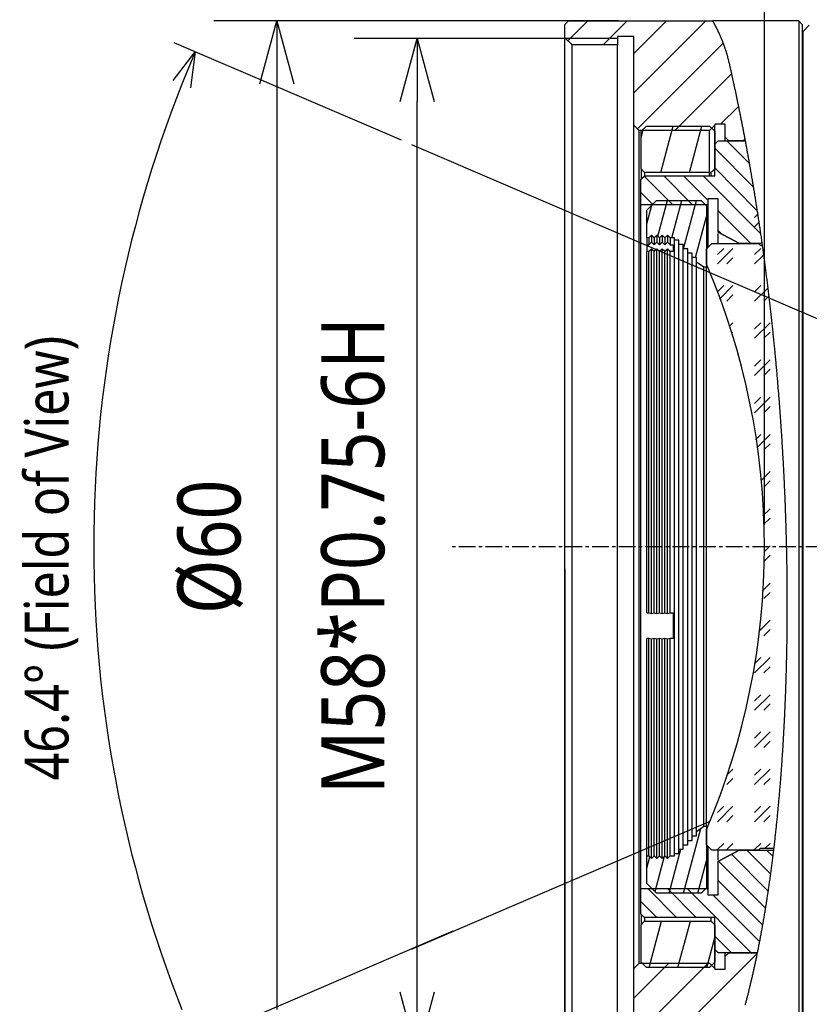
# Model space of a CAD drawing. Extents: x 465 to 776, y -135 to 0.
# Tile 2 of 47: x 465 to 510, y -104 to -47. Entities that reach past the tile are written whole.
import ezdxf

# ---------------------------------------------------------------- set-up
doc = ezdxf.new("R2010")
doc.units = 0
doc.header["$LTSCALE"] = 0.03
doc.header["$MEASUREMENT"] = 0
doc.linetypes.add('CENTER', pattern=[50.8, 31.75, -6.35, 6.35, -6.35])
doc.layers.get('0').update_dxf_attribs({"linetype": 'CONTINUOUS'})
for name, color, linetype in [('1', 7, 'CONTINUOUS'), ('2', 7, 'CONTINUOUS'), ('3', 7, 'CONTINUOUS')]:
    doc.layers.add(name, color=color, linetype=linetype)
doc.styles.get("Standard").update_dxf_attribs({"font": 'Roboto-Regular.ttf', "width": 0.85})

# ---------------------------------------------------------------- blocks, each defined once
blk = doc.blocks.new('_OPEN30')
at = {"color": 0, "linetype": 'ByBlock'}
for p, q in [((-1, 0.268), (0, 0)), ((0, 0), (-1, -0.268)), ((0, 0), (-1, 0))]:
    blk.add_line(p, q, dxfattribs=at)
blk = doc.blocks.new('*X34')
at = {"color": 7, "linetype": 'Continuous'}
for p, q in [((549.422, 414.188), (549.592, 414.358)), ((549.422, 413.657), (549.662, 413.897)), ((547.301, 411.536), (548.185, 412.42)), ((547.301, 412.066), (547.654, 412.42)), ((549.422, 412.066), (549.776, 412.42)), ((547.831, 411.536), (548.185, 411.89)), ((549.422, 411.536), (549.926, 412.041)), ((549.952, 411.536), (549.989, 411.573)), ((547.301, 409.945), (547.654, 410.299)), ((547.414, 409.528), (548.185, 410.299)), ((549.422, 409.945), (549.776, 410.299)), ((549.422, 409.415), (550.168, 410.161)), ((547.831, 409.415), (548.185, 409.768)), ((549.952, 409.415), (550.225, 409.688)), ((547.986, 407.979), (548.185, 408.177)), ((549.422, 407.294), (550.306, 408.177)), ((549.422, 407.824), (549.776, 408.177)), ((548.125, 407.587), (548.185, 407.647)), ((549.952, 407.294), (550.306, 407.647)), ((549.422, 405.172), (550.306, 406.056)), ((549.422, 405.703), (549.776, 406.056)), ((549.952, 405.172), (550.306, 405.526)), ((549.422, 403.051), (550.306, 403.935)), ((549.422, 403.581), (549.776, 403.935)), ((549.952, 403.051), (550.306, 403.404)), ((549.471, 401.509), (549.776, 401.813)), ((549.542, 401.049), (550.306, 401.813)), ((549.952, 400.93), (550.306, 401.283)), ((549.753, 399.669), (549.776, 399.692)), ((549.791, 399.177), (550.306, 399.692)), ((549.952, 398.808), (550.306, 399.162)), ((549.893, 397.158), (550.306, 397.571)), ((549.952, 396.687), (550.306, 397.04)), ((550.256, 395.4), (550.306, 395.449)), ((549.952, 394.566), (550.306, 394.919)), ((549.968, 395.111), (550.256, 395.4)), ((549.855, 392.877), (550.306, 393.328)), ((549.952, 392.444), (550.306, 392.798)), ((549.667, 390.568), (550.306, 391.207)), ((549.762, 391.194), (549.776, 391.207)), ((549.952, 390.323), (550.306, 390.676)), ((549.422, 388.202), (550.306, 389.086)), ((549.422, 388.732), (549.776, 389.086)), ((549.952, 388.202), (550.306, 388.555)), ((549.422, 386.08), (550.306, 386.964)), ((549.422, 386.611), (549.776, 386.964)), ((549.952, 386.08), (550.306, 386.434)), ((549.422, 383.959), (550.306, 384.843)), ((549.422, 384.489), (549.776, 384.843)), ((549.952, 383.959), (550.306, 384.313)), ((547.812, 382.349), (548.185, 382.722)), ((549.422, 381.838), (550.306, 382.722)), ((549.422, 382.368), (549.776, 382.722)), ((547.831, 381.838), (548.185, 382.191)), ((549.952, 381.838), (550.306, 382.191)), ((547.301, 379.716), (548.185, 380.6)), ((547.301, 380.247), (547.654, 380.6)), ((549.422, 379.716), (550.306, 380.6)), ((549.422, 380.247), (549.776, 380.6)), ((547.831, 379.716), (548.185, 380.07)), ((549.952, 379.716), (550.306, 380.07)), ((547.301, 378.125), (547.654, 378.479)), ((547.805, 378.1), (548.185, 378.479)), ((549.422, 378.125), (549.776, 378.479)), ((550.027, 378.2), (550.306, 378.479))]:
    blk.add_line(p, q, dxfattribs=at)
blk = doc.blocks.new('*X35')
at = {"layer": '3', "color": 7, "linetype": 'Continuous'}
for p, q in [((538.761, 424.262), (539.898, 425.4)), ((540.768, 424.025), (542.143, 425.4)), ((542.526, 423.538), (544.388, 425.4)), ((542.526, 421.293), (546.633, 425.4)), ((542.727, 419.249), (547.616, 424.138)), ((544.873, 419.15), (548.1, 422.376)), ((547.468, 419.5), (548.494, 420.525)), ((548.774, 418.56), (548.862, 418.648)), ((542.76, 365.4), (549.558, 372.198)), ((542.526, 369.656), (544.52, 371.65)), ((542.526, 367.411), (546.765, 371.65))]:
    blk.add_line(p, q, dxfattribs=at)
blk = doc.blocks.new('*X36')
at = {"layer": '3', "color": 7, "linetype": 'Continuous'}
for p, q in [((543.905, 413.118), (544.45, 415.15)), ((544.704, 413.033), (545.272, 415.15)), ((545.355, 412.395), (546.094, 415.15)), ((543.274, 413.828), (543.557, 414.883)), ((546.043, 411.895), (546.674, 414.249)), ((545.361, 375.65), (546.348, 379.331)), ((544.539, 375.65), (545.211, 378.155)), ((543.274, 377.063), (543.448, 377.71)), ((543.74, 375.734), (544.283, 377.759)), ((546.182, 375.65), (546.674, 377.483))]:
    blk.add_line(p, q, dxfattribs=at)
blk = doc.blocks.new('*X37')
at = {"layer": '3', "color": 7, "linetype": 'Continuous'}
for p, q in [((542.941, 418.712), (543.083, 419.242)), ((544.061, 416.76), (544.769, 419.4)), ((545.704, 416.76), (546.412, 419.4)), ((543.399, 371.4), (544.107, 374.04)), ((545.042, 371.4), (545.751, 374.04)), ((546.686, 371.4), (547.141, 373.095))]:
    blk.add_line(p, q, dxfattribs=at)
blk = doc.blocks.new('*X38')
at = {"layer": '3', "color": 7, "linetype": 'Continuous'}
for p, q in [((549.109, 417.286), (547.835, 418.562)), ((549.341, 415.93), (547.141, 418.134)), ((549.555, 414.592), (547.141, 417.011)), ((544.76, 414.902), (543.122, 416.542)), ((545.881, 414.902), (544.234, 416.552)), ((546.741, 415.165), (545.356, 416.552)), ((549.753, 413.271), (546.477, 416.552)), ((543.638, 414.902), (542.932, 415.61)), ((549.199, 412.702), (547.341, 414.564)), ((547.554, 413.227), (547.341, 413.44)), ((550.321, 376.753), (548.974, 378.102)), ((550.45, 377.747), (550.095, 378.102)), ((550.031, 374.796), (547.358, 377.473)), ((550.181, 375.769), (548.091, 377.863)), ((549.869, 373.835), (547.341, 376.367)), ((544.966, 374.252), (543.319, 375.902)), ((546.088, 374.252), (544.44, 375.902)), ((549.216, 372.242), (545.562, 375.902)), ((546.741, 375.845), (546.683, 375.902)), ((549.694, 372.887), (547.033, 375.552)), ((543.844, 374.252), (542.932, 375.166)), ((548.094, 372.242), (547.141, 373.197))]:
    blk.add_line(p, q, dxfattribs=at)

msp = doc.modelspace()

# ---------------------------------------------------------------- linework, layer by layer
for p, q in [((507.54784, -76.28822), (507.54784, -3.43243)), ((499.2227, -47.53822), (476.11572, -47.53822)), ((486.83811, -54.34704), (473.86928, -48.78812)), ((496.42629, -48.53822), (484.12832, -48.53822)), ((479.71572, -51.13822), (479.71572, -103.93822)), ((487.72832, -102.93822), (487.72832, -52.13822)), ((496.16379, -78.78822), (496.16379, -132.16004)), ((489.77164, -99.47198), (473.86928, -106.28832))]:
    msp.add_line(p, q)
msp.add_arc((540.94256, -77.53822), 71.6753, 158.3970395, 201.602958)
at = {"layer": '1', "linetype": 'CENTER'}
msp.add_line((593.15871, -77.53822), (489.66379, -77.53822), dxfattribs=at)
at = {"layer": '2'}
for p, q in [((487.41256, -54.59327), (540.94256, -77.53822)), ((487.41256, -100.48316), (504.44318, -93.18321))]:
    msp.add_line(p, q, dxfattribs=at)
at = {"layer": '3', "color": 7, "linetype": 'Continuous'}
for p, q in [((496.16379, -47.73822), (496.36379, -47.53822)), ((496.16379, -48.51322), (496.16379, -47.73822)), ((496.36379, -47.53822), (504.5816, -47.53822)), ((509.50586, -47.53822), (504.5816, -47.53822)), ((509.70586, -47.73822), (509.50586, -47.53822)), ((509.50586, -47.53822), (509.50586, -107.53822)), ((509.70586, -47.73822), (509.70586, -107.33822)), ((510.10605, -47.78803), (509.75586, -48.13822)), ((509.75586, -106.93822), (509.75586, -48.13822)), ((496.16379, -84.94985), (496.16379, -48.51322)), ((496.56379, -48.91322), (496.16379, -48.51322)), ((499.16379, -48.53822), (496.18879, -48.53822)), ((500.09175, -48.43822), (499.16379, -48.43822)), ((499.16379, -48.43822), (499.16379, -48.91322)), ((500.09175, -53.48822), (500.09175, -48.43822)), ((496.56379, -84.84771), (496.56379, -48.91322)), ((499.16379, -48.91322), (496.56379, -48.91322)), ((499.16379, -84.84771), (499.16379, -48.91322)), ((509.75586, -49.18822), (509.70586, -49.18822)), ((500.09175, -83.67946), (500.09175, -53.48822)), ((500.39175, -53.78822), (500.09175, -53.48822)), ((500.39175, -83.60286), (500.39175, -53.78822)), ((504.40985, -53.78822), (500.39175, -53.78822)), ((500.50607, -53.83822), (500.80607, -53.53822)), ((500.50607, -55.97813), (500.50607, -53.83822)), ((500.80607, -53.53822), (504.40607, -53.53822)), ((504.40607, -53.53822), (504.70604, -53.83819)), ((504.70985, -53.48822), (504.40985, -53.78822)), ((504.40985, -56.38543), (504.40985, -53.78822)), ((504.70604, -53.83819), (504.70607, -55.97813)), ((505.30985, -53.43822), (504.70985, -53.43822)), ((504.70985, -53.43822), (504.70985, -53.48822)), ((504.70985, -54.5508), (504.70985, -53.48822)), ((505.30985, -54.17813), (505.30985, -53.43822)), ((504.90607, -54.37576), (506.44361, -54.37576)), ((505.30985, -54.37554), (505.30985, -54.17813)), ((505.50985, -54.37813), (505.30985, -54.17813)), ((506.44405, -54.37813), (505.50985, -54.37813)), ((504.70607, -56.38585), (504.70607, -54.57576)), ((500.50607, -55.97813), (500.50607, -56.55722)), ((500.70607, -56.17813), (500.50607, -55.97813)), ((504.70607, -55.97813), (504.50391, -56.17813)), ((500.497, -58.03584), (500.497, -56.58585)), ((500.697, -56.38585), (504.70607, -56.38585)), ((500.70607, -56.17813), (500.70607, -56.38569)), ((504.50391, -56.17813), (500.70607, -56.17813)), ((504.50391, -56.38569), (504.50391, -56.17813)), ((500.83965, -58.33822), (501.38965, -57.78822)), ((501.38965, -57.78822), (503.93963, -57.78822)), ((503.93963, -57.78822), (504.23963, -58.08822)), ((504.90607, -57.68584), (504.30607, -57.68584)), ((504.30607, -57.68584), (504.30607, -58.03584)), ((504.90607, -59.59779), (504.90607, -57.68584)), ((500.497, -97.03584), (500.497, -58.03584)), ((504.30607, -58.03584), (500.497, -58.03584)), ((500.83965, -59.9053), (500.83965, -58.33822)), ((504.23963, -58.08822), (504.23963, -61.59346)), ((504.30607, -58.03584), (504.30607, -60.47165)), ((500.83965, -59.9053), (500.83965, -60.31378)), ((500.95604, -59.9053), (500.83965, -59.9053)), ((501.10604, -59.7553), (500.95604, -59.9053)), ((500.95604, -59.9053), (500.95604, -60.31378)), ((501.10604, -59.7553), (501.10604, -60.16862)), ((501.25604, -59.9053), (501.10604, -59.7553)), ((501.40604, -59.7553), (501.25604, -59.9053)), ((501.25604, -59.9053), (501.25604, -60.31378)), ((501.40604, -59.7553), (501.40604, -60.16862)), ((501.55604, -59.9053), (501.40604, -59.7553)), ((501.70604, -59.7553), (501.55604, -59.9053)), ((501.55604, -59.9053), (501.55604, -60.31378)), ((501.70604, -59.7553), (501.70604, -60.16862)), ((501.85604, -59.9053), (501.70604, -59.7553)), ((502.00604, -59.7553), (501.85604, -59.9053)), ((501.85604, -59.9053), (501.85604, -60.31378)), ((502.00604, -59.7553), (502.00604, -60.16862)), ((502.15604, -59.9053), (502.00604, -59.7553)), ((502.15604, -59.9053), (502.15604, -60.31378)), ((502.41422, -59.9053), (502.15604, -59.9053)), ((502.41422, -60.04346), (502.41422, -59.9053)), ((502.41422, -95.03298), (502.41422, -60.04346)), ((502.66422, -60.04346), (502.41422, -60.04346)), ((502.66422, -60.29346), (502.66422, -60.04346)), ((504.90607, -60.23809), (504.90607, -59.66788)), ((500.83965, -60.31378), (500.83965, -60.69681)), ((500.83965, -60.31378), (500.95604, -60.31378)), ((500.95604, -60.31378), (501.10604, -60.16862)), ((501.10604, -60.55165), (500.95604, -60.69681)), ((501.10604, -60.16862), (501.25604, -60.31378)), ((501.10604, -81.34997), (501.10604, -60.55165)), ((501.25604, -60.69681), (501.10604, -60.55165)), ((501.25604, -60.31378), (501.40604, -60.16862)), ((501.40604, -60.55165), (501.25604, -60.69681)), ((501.40604, -60.16862), (501.55604, -60.31378)), ((501.55604, -60.69681), (501.40604, -60.55165)), ((501.40604, -81.34997), (501.40604, -60.55165)), ((501.55604, -60.31378), (501.70604, -60.16862)), ((501.70604, -60.55165), (501.55604, -60.69681)), ((501.70604, -60.16862), (501.85604, -60.31378)), ((501.85604, -60.69681), (501.70604, -60.55165)), ((501.70604, -81.34997), (501.70604, -60.55165)), ((501.85604, -60.31378), (502.00604, -60.16862)), ((502.00604, -60.55165), (501.85604, -60.69681)), ((502.00604, -60.16862), (502.15604, -60.31378)), ((502.00604, -81.34997), (502.00604, -60.55165)), ((502.15604, -60.69681), (502.00604, -60.55165)), ((502.15604, -60.31378), (502.33965, -60.31378)), ((502.33965, -60.31378), (502.33965, -60.69681)), ((502.66422, -94.78298), (502.66422, -60.29346)), ((502.91422, -60.29346), (502.66422, -60.29346)), ((502.91422, -60.54346), (502.91422, -60.29346)), ((502.91422, -94.53298), (502.91422, -60.54346)), ((503.16422, -60.54346), (502.91422, -60.54346)), ((503.16422, -60.79346), (503.16422, -60.54346)), ((504.23963, -60.53822), (504.53963, -60.23822)), ((504.23963, -61.40942), (504.23963, -60.53822)), ((504.53963, -60.23822), (507.20607, -60.23822)), ((506.10607, -60.23824), (506.10607, -60.23584)), ((507.40043, -60.23584), (506.10607, -60.23584)), ((507.20607, -60.23822), (507.30607, -60.33822)), ((507.30607, -60.33822), (507.41478, -60.33822)), ((500.83965, -81.31163), (500.83965, -60.69681)), ((500.95604, -60.69681), (500.83965, -60.69681)), ((500.95604, -81.31163), (500.95604, -60.69681)), ((501.25604, -81.31163), (501.25604, -60.69681)), ((501.55604, -81.31163), (501.55604, -60.69681)), ((501.85604, -81.31163), (501.85604, -60.69681)), ((502.33965, -60.69681), (502.15604, -60.69681)), ((502.15604, -81.31163), (502.15604, -60.69681)), ((503.16422, -94.28298), (503.16422, -60.79346)), ((503.41422, -60.79346), (503.16422, -60.79346)), ((503.41422, -61.04346), (503.41422, -60.79346)), ((503.41422, -94.03298), (503.41422, -61.04346)), ((503.66422, -61.04346), (503.41422, -61.04346)), ((503.66422, -61.29346), (503.66422, -61.04346)), ((503.66422, -93.78298), (503.66422, -61.29346)), ((504.08963, -61.59346), (503.66422, -61.29346)), ((504.08963, -93.48298), (504.08963, -61.59346)), ((504.23963, -61.59346), (504.08963, -61.59346)), ((504.23963, -93.48298), (504.23963, -61.59346)), ((500.83965, -81.31163), (500.95604, -81.31163)), ((500.95604, -81.31163), (501.10604, -81.34997)), ((501.10604, -81.34997), (501.25604, -81.31163)), ((501.25604, -81.31163), (501.40604, -81.34997)), ((501.40604, -81.34997), (501.55604, -81.31163)), ((501.55604, -81.31163), (501.70604, -81.34997)), ((501.70604, -81.34997), (501.85604, -81.31163)), ((501.85604, -81.31163), (502.00604, -81.34997)), ((502.00604, -81.34997), (502.15604, -81.31163)), ((502.15604, -81.31163), (502.33965, -81.31163)), ((502.33965, -81.31163), (502.33965, -82.7619)), ((500.83965, -95.17114), (500.83965, -82.7619)), ((500.95604, -82.7619), (500.83965, -82.7619)), ((501.10604, -82.80024), (500.95604, -82.7619)), ((500.95604, -95.17114), (500.95604, -82.7619)), ((501.25604, -82.7619), (501.10604, -82.80024)), ((501.10604, -95.32114), (501.10604, -82.80024)), ((501.40604, -82.80024), (501.25604, -82.7619)), ((501.25604, -95.17114), (501.25604, -82.7619)), ((501.55604, -82.7619), (501.40604, -82.80024)), ((501.40604, -95.32114), (501.40604, -82.80024)), ((501.70604, -82.80024), (501.55604, -82.7619)), ((501.55604, -95.17114), (501.55604, -82.7619)), ((501.85604, -82.7619), (501.70604, -82.80024)), ((501.70604, -95.32114), (501.70604, -82.80024)), ((502.00604, -82.80024), (501.85604, -82.7619)), ((501.85604, -95.17114), (501.85604, -82.7619)), ((502.15604, -82.7619), (502.00604, -82.80024)), ((502.00604, -95.32114), (502.00604, -82.80024)), ((502.33965, -82.7619), (502.15604, -82.7619)), ((502.15604, -95.17114), (502.15604, -82.7619)), ((500.09175, -101.58822), (500.09175, -83.67946)), ((500.39175, -101.28822), (500.39175, -83.60286)), ((496.16379, -106.56322), (496.16379, -84.94985)), ((496.56379, -106.16322), (496.56379, -84.84771)), ((499.16379, -106.16322), (499.16379, -84.84771)), ((503.66422, -93.78298), (504.08963, -93.48298)), ((503.66422, -94.03298), (503.66422, -93.78298)), ((504.08963, -93.48298), (504.23963, -93.48298)), ((504.23963, -93.48298), (504.23963, -96.98822)), ((504.23963, -94.53822), (504.23963, -93.66701)), ((503.16422, -94.53298), (503.16422, -94.28298)), ((503.16422, -94.28298), (503.41422, -94.28298)), ((503.41422, -94.28298), (503.41422, -94.03298)), ((503.41422, -94.03298), (503.66422, -94.03298)), ((502.66422, -95.03298), (502.66422, -94.78298)), ((502.66422, -94.78298), (502.91422, -94.78298)), ((502.91422, -94.78298), (502.91422, -94.53298)), ((502.91422, -94.53298), (503.16422, -94.53298)), ((504.53963, -94.83822), (504.23963, -94.53822)), ((504.30607, -94.6051), (504.30607, -97.03584)), ((507.20607, -94.83822), (504.53963, -94.83822)), ((504.90607, -95.40387), (504.90607, -94.83846)), ((506.10607, -94.83583), (508.05945, -94.83583)), ((507.30607, -94.73822), (507.20607, -94.83822)), ((508.07109, -94.73822), (507.30607, -94.73822)), ((500.83965, -95.17114), (500.95604, -95.17114)), ((500.83965, -96.73822), (500.83965, -95.17114)), ((500.95604, -95.17114), (501.10604, -95.32114)), ((501.10604, -95.32114), (501.25604, -95.17114)), ((501.25604, -95.17114), (501.40604, -95.32114)), ((501.40604, -95.32114), (501.55604, -95.17114)), ((501.55604, -95.17114), (501.70604, -95.32114)), ((501.70604, -95.32114), (501.85604, -95.17114)), ((501.85604, -95.17114), (502.00604, -95.32114)), ((502.00604, -95.32114), (502.15604, -95.17114)), ((502.15604, -95.17114), (502.41422, -95.17114)), ((502.41422, -95.17114), (502.41422, -95.03298)), ((502.41422, -95.03298), (502.66422, -95.03298)), ((504.90607, -97.38583), (504.90607, -95.47388)), ((500.497, -98.48583), (500.497, -97.03583)), ((500.497, -97.03583), (504.30607, -97.03583)), ((501.38965, -97.28822), (500.83965, -96.73822)), ((504.23963, -96.98822), (503.93963, -97.28822)), ((504.30607, -97.03583), (504.30607, -97.38583)), ((503.93963, -97.28822), (501.38965, -97.28822)), ((504.30607, -97.38583), (504.90607, -97.38583)), ((500.50607, -98.51593), (500.50607, -99.0983)), ((504.70607, -98.68583), (500.697, -98.68583)), ((500.70607, -98.68584), (500.70607, -98.8983)), ((504.50391, -98.8983), (504.50391, -98.68584)), ((504.70607, -100.49592), (504.70607, -98.68583)), ((500.50607, -99.0983), (500.70607, -98.8983)), ((500.50607, -101.23822), (500.50607, -99.0983)), ((500.70607, -98.8983), (504.50391, -98.8983)), ((504.50391, -98.8983), (504.70607, -99.0983)), ((504.70607, -99.0983), (504.70604, -101.23824)), ((504.70985, -101.58822), (504.70985, -100.5119)), ((507.13307, -100.69592), (504.90607, -100.69592)), ((505.30985, -100.8983), (505.30985, -100.69619)), ((505.30985, -100.8983), (505.50985, -100.6983)), ((505.30985, -101.63822), (505.30985, -100.8983)), ((505.50985, -100.6983), (505.50985, -100.69593)), ((505.50985, -100.6983), (507.13258, -100.6983)), ((500.09175, -101.58822), (500.39175, -101.28822)), ((500.09175, -106.63822), (500.09175, -101.58822)), ((500.39175, -101.28822), (504.40985, -101.28822)), ((500.80607, -101.53822), (500.50607, -101.23822)), ((504.40607, -101.53822), (500.80607, -101.53822)), ((504.70604, -101.23824), (504.40607, -101.53822)), ((504.40985, -101.28822), (504.70985, -101.58822)), ((504.70985, -101.58822), (504.70985, -101.63822)), ((504.70985, -101.63822), (505.30985, -101.63822))]:
    msp.add_line(p, q, dxfattribs=at)
msp.add_lwpolyline([(504.5816, -47.53821), (504.58169, -47.53836), (504.58196, -47.53881), (504.5824, -47.53956), (504.58302, -47.54061), (504.58381, -47.54195), (504.58478, -47.5436), (504.58592, -47.54554), (504.58723, -47.54778), (504.58872, -47.55031), (504.59037, -47.55314), (504.5922, -47.55627), (504.59421, -47.5597), (504.59638, -47.56342), (504.59872, -47.56744), (504.60123, -47.57176), (504.60391, -47.57637), (504.60676, -47.58128), (504.60978, -47.58648), (504.61296, -47.59198), (504.6163, -47.59777), (504.61981, -47.60386), (504.62348, -47.61024), (504.62731, -47.61692), (504.63131, -47.6239), (504.63546, -47.63117), (504.63976, -47.63873), (504.64423, -47.64659), (504.64884, -47.65475), (504.65361, -47.6632), (504.65854, -47.67194), (504.66361, -47.68098), (504.66883, -47.69031), (504.6742, -47.69994), (504.67972, -47.70986), (504.68538, -47.72008), (504.69119, -47.73059), (504.69713, -47.74139), (504.70322, -47.7525), (504.70944, -47.76389), (504.7158, -47.77558), (504.72229, -47.78757), (504.72891, -47.79985), (504.73567, -47.81243), (504.74255, -47.8253), (504.74956, -47.83847), (504.75669, -47.85193), (504.76395, -47.86569), (504.77132, -47.87974), (504.77882, -47.8941), (504.78643, -47.90874), (504.79416, -47.92368), (504.80199, -47.93891), (504.80993, -47.95443), (504.81797, -47.97022), (504.8261, -47.9863), (504.83434, -48.00266), (504.84266, -48.0193), (504.85108, -48.03622), (504.85959, -48.05342), (504.86818, -48.07091), (504.87686, -48.08867), (504.88561, -48.10671), (504.89445, -48.12503), (504.90336, -48.14362), (504.91235, -48.1625), (504.92141, -48.18165), (504.93053, -48.20108), (504.93973, -48.22079), (504.94898, -48.24077), (504.9583, -48.26103), (504.96768, -48.28156), (504.97711, -48.30238), (504.9866, -48.32346), (504.99613, -48.34482), (505.00572, -48.36646), (505.01535, -48.38837), (505.02503, -48.41056), (505.03474, -48.43302), (505.0445, -48.45576), (505.05429, -48.47876), (505.06411, -48.50205), (505.07397, -48.5256), (505.08385, -48.54943), (505.09376, -48.57353), (505.1037, -48.59791), (505.11365, -48.62256), (505.12362, -48.64748), (505.13361, -48.67268), (505.14361, -48.69814), (505.15362, -48.72388), (505.16364, -48.7499), (505.17367, -48.77618), (505.18369, -48.80274), (505.19372, -48.82957), (505.20375, -48.85667), (505.21377, -48.88405), (505.22379, -48.9117), (505.2338, -48.93962), (505.24379, -48.96781), (505.25377, -48.99628), (505.26373, -49.02501), (505.27368, -49.05402), (505.2836, -49.08331), (505.2935, -49.11286), (505.30337, -49.14269), (505.31321, -49.1728), (505.32303, -49.20317), (505.3328, -49.23382), (505.34254, -49.26474), (505.35224, -49.29594), (505.3619, -49.3274), (505.37152, -49.35915), (505.38109, -49.39116), (505.39061, -49.42345), (505.40008, -49.45602), (505.4095, -49.48886), (505.41886, -49.52197), (505.42816, -49.55536), (505.4374, -49.58902), (505.44658, -49.62296), (505.4557, -49.65718), (505.46474, -49.69167), (505.47372, -49.72644), (505.48262, -49.76148), (505.49145, -49.7968), (505.5002, -49.8324), (505.50887, -49.86828), (505.51746, -49.90443), (505.52596, -49.94086), (505.53438, -49.97757), (505.54278, -50.01456), (505.55123, -50.05181), (505.55972, -50.08935), (505.56827, -50.12715), (505.57686, -50.16523), (505.5855, -50.20359), (505.59419, -50.24222), (505.60293, -50.28112), (505.61171, -50.3203), (505.62054, -50.35976), (505.62941, -50.39949), (505.63833, -50.43949), (505.6473, -50.47977), (505.65631, -50.52033), (505.66537, -50.56116), (505.67448, -50.60227), (505.68362, -50.64366), (505.69282, -50.68533), (505.70205, -50.72727), (505.71134, -50.76949), (505.72066, -50.81199), (505.73003, -50.85477), (505.73944, -50.89782), (505.7489, -50.94116), (505.7584, -50.98478), (505.76794, -51.02867), (505.77753, -51.07285), (505.78715, -51.11731), (505.79682, -51.16206), (505.80653, -51.20707), (505.81628, -51.25234), (505.82606, -51.29785), (505.83586, -51.34359), (505.8457, -51.38957), (505.85557, -51.43578), (505.86547, -51.48222), (505.87539, -51.52889), (505.88535, -51.57579), (505.89533, -51.62292), (505.90534, -51.67029), (505.91538, -51.71788), (505.92545, -51.76571), (505.93554, -51.81376), (505.94566, -51.86205), (505.95581, -51.91056), (505.96598, -51.9593), (505.97618, -52.00827), (505.9864, -52.05747), (505.99665, -52.1069), (506.00693, -52.15656), (506.01723, -52.20644), (506.02755, -52.25655), (506.03789, -52.30689), (506.04826, -52.35746), (506.05866, -52.40825), (506.06907, -52.45927), (506.07951, -52.51052), (506.08997, -52.56199), (506.10046, -52.61369), (506.11096, -52.66561), (506.12149, -52.71776), (506.13203, -52.77014), (506.1426, -52.82274), (506.15319, -52.87557), (506.16379, -52.92862), (506.17442, -52.98189), (506.18507, -53.03539), (506.19573, -53.08912), (506.20642, -53.14307), (506.21712, -53.19725), (506.22784, -53.25165), (506.23858, -53.30627), (506.24934, -53.36112), (506.26012, -53.4162), (506.27091, -53.4715), (506.28172, -53.52702), (506.29254, -53.58277), (506.30338, -53.63874), (506.31424, -53.69494), (506.32511, -53.75136), (506.336, -53.80801), (506.34691, -53.86488), (506.35782, -53.92197), (506.36876, -53.97929), (506.3797, -54.03683), (506.39067, -54.0946), (506.40164, -54.15259), (506.41263, -54.2108), (506.42363, -54.26924), (506.43464, -54.3279), (506.44567, -54.38679), (506.45671, -54.4459), (506.46776, -54.50523), (506.47882, -54.56479), (506.48989, -54.62457), (506.50098, -54.68457), (506.51207, -54.7448), (506.52318, -54.80526), (506.53429, -54.86594), (506.54542, -54.92684), (506.55655, -54.98797), (506.5677, -55.04933), (506.57885, -55.11091), (506.59002, -55.17272), (506.60119, -55.23475), (506.61237, -55.29701), (506.62356, -55.35949), (506.63475, -55.4222), (506.64596, -55.48514), (506.65717, -55.5483), (506.66839, -55.6117), (506.67961, -55.67531), (506.69084, -55.73916), (506.70208, -55.80323), (506.71332, -55.86753), (506.72457, -55.93206), (506.73583, -55.99681), (506.74709, -56.06179), (506.75835, -56.127), (506.76962, -56.19244), (506.7809, -56.25811), (506.79217, -56.324), (506.80346, -56.39013), (506.81474, -56.45648), (506.82603, -56.52306), (506.83732, -56.58988), (506.84862, -56.65692), (506.85991, -56.7242), (506.87121, -56.7917), (506.88251, -56.85944), (506.89382, -56.92741), (506.90512, -56.99561), (506.91643, -57.06404), (506.92773, -57.13271), (506.93904, -57.20161), (506.95035, -57.27074), (506.96165, -57.34011), (506.97296, -57.40971), (506.98427, -57.47952), (506.99556, -57.54953), (507.00685, -57.61971), (507.01812, -57.69004), (507.02938, -57.76053), (507.04062, -57.83119), (507.05185, -57.902), (507.06307, -57.97297), (507.07427, -58.04411), (507.08546, -58.1154), (507.09664, -58.18685), (507.1078, -58.25846), (507.11894, -58.33024), (507.13007, -58.40217), (507.14118, -58.47426), (507.15228, -58.54651), (507.16336, -58.61892), (507.17443, -58.69148), (507.18548, -58.76421), (507.19651, -58.83709), (507.20752, -58.91014), (507.21852, -58.98334), (507.2295, -59.05669), (507.24047, -59.13021), (507.25141, -59.20388), (507.26234, -59.27772), (507.27325, -59.3517), (507.28415, -59.42585), (507.29502, -59.50016), (507.30587, -59.57462), (507.31671, -59.64924), (507.32752, -59.72402), (507.33832, -59.79895), (507.3491, -59.87404), (507.35986, -59.94929), (507.37059, -60.0247), (507.38131, -60.10026), (507.39201, -60.17598), (507.40268, -60.25186), (507.41334, -60.3279), (507.42397, -60.40409), (507.43458, -60.48044), (507.44518, -60.55694), (507.45574, -60.6336), (507.46629, -60.71042), (507.47682, -60.78739), (507.48732, -60.86452), (507.4978, -60.94181), (507.50826, -61.01925), (507.51869, -61.09685), (507.5291, -61.17461), (507.53949, -61.25252), (507.54985, -61.33059), (507.56019, -61.40881), (507.57051, -61.4872), (507.5808, -61.56574), (507.59107, -61.64443), (507.60131, -61.72329), (507.61153, -61.8023), (507.62172, -61.88146), (507.63189, -61.96079), (507.64203, -62.04027), (507.65215, -62.11991), (507.66224, -62.19971), (507.67231, -62.27966), (507.68235, -62.35977), (507.69236, -62.44004), (507.70234, -62.52047), (507.7123, -62.60105), (507.72223, -62.6818), (507.73214, -62.7627), (507.74201, -62.84376), (507.75186, -62.92497), (507.76169, -63.00635), (507.77148, -63.08788), (507.78124, -63.16957), (507.79098, -63.25142), (507.80069, -63.33343), (507.81037, -63.4156), (507.82002, -63.49792), (507.82964, -63.58041), (507.83923, -63.66305), (507.84879, -63.74585), (507.85832, -63.82882), (507.86782, -63.91194), (507.87729, -63.99522), (507.88673, -64.07867), (507.89614, -64.16227), (507.90552, -64.24604), (507.91487, -64.32996), (507.92419, -64.41405), (507.93347, -64.49829), (507.94272, -64.5827), (507.95194, -64.66727), (507.96113, -64.752), (507.97029, -64.8369), (507.97941, -64.92195), (507.9885, -65.00717), (507.99756, -65.09255), (508.00659, -65.1781), (508.01558, -65.26381), (508.02453, -65.34968), (508.03346, -65.43571), (508.04235, -65.52191), (508.0512, -65.60827), (508.06002, -65.6948), (508.06881, -65.78149), (508.07756, -65.86831), (508.08626, -65.95524), (508.09492, -66.04224), (508.10354, -66.12931), (508.11211, -66.21645), (508.12064, -66.30366), (508.12912, -66.39094), (508.13756, -66.4783), (508.14595, -66.56573), (508.1543, -66.65323), (508.1626, -66.7408), (508.17086, -66.82845), (508.17907, -66.91616), (508.18723, -67.00395), (508.19535, -67.09182), (508.20343, -67.17975), (508.21146, -67.26776), (508.21944, -67.35584), (508.22738, -67.44399), (508.23527, -67.53221), (508.24311, -67.62051), (508.25091, -67.70887), (508.25866, -67.79731), (508.26636, -67.88582), (508.27402, -67.9744), (508.28164, -68.06306), (508.2892, -68.15178), (508.29672, -68.24058), (508.30419, -68.32945), (508.31162, -68.41838), (508.31899, -68.50739), (508.32632, -68.59648), (508.33361, -68.68563), (508.34084, -68.77485), (508.34803, -68.86415), (508.35517, -68.95351), (508.36226, -69.04295), (508.36931, -69.13246), (508.3763, -69.22204), (508.38325, -69.31169), (508.39015, -69.40141), (508.397, -69.4912), (508.40381, -69.58107), (508.41056, -69.671), (508.41727, -69.76101), (508.42393, -69.85109), (508.43054, -69.94123), (508.4371, -70.03145), (508.44361, -70.12174), (508.45007, -70.21211), (508.45649, -70.30254), (508.46285, -70.39304), (508.46916, -70.48362), (508.47543, -70.57426), (508.48164, -70.66498), (508.48781, -70.75577), (508.49392, -70.84663), (508.49999, -70.93756), (508.50601, -71.02857), (508.51197, -71.11964), (508.51789, -71.21079), (508.52375, -71.302), (508.52956, -71.39329), (508.53533, -71.48465), (508.54104, -71.57608), (508.5467, -71.66758), (508.55231, -71.75915), (508.55787, -71.8508), (508.56338, -71.94252), (508.56884, -72.0343), (508.57424, -72.12616), (508.5796, -72.21809), (508.5849, -72.3101), (508.59015, -72.40217), (508.59535, -72.49432), (508.60049, -72.58653), (508.60559, -72.67882), (508.61063, -72.77119), (508.61562, -72.86362), (508.62055, -72.95613), (508.62544, -73.04871), (508.63027, -73.14136), (508.63505, -73.23408), (508.63977, -73.32688), (508.64444, -73.41975), (508.64906, -73.51269), (508.65362, -73.60571), (508.65813, -73.6988), (508.66259, -73.79196), (508.66699, -73.88519), (508.67134, -73.9785), (508.67563, -74.07188), (508.67987, -74.16533), (508.68405, -74.25886), (508.68818, -74.35246), (508.69226, -74.44613), (508.69628, -74.53988), (508.70025, -74.6337), (508.70415, -74.72759), (508.70801, -74.82156), (508.71181, -74.9156), (508.71555, -75.00972), (508.71924, -75.10391), (508.72287, -75.19818), (508.72644, -75.29252), (508.72996, -75.38692), (508.73342, -75.48135), (508.73682, -75.57577), (508.74016, -75.67016), (508.74344, -75.76451), (508.74666, -75.85884), (508.74982, -75.95313), (508.75291, -76.0474), (508.75595, -76.14164), (508.75893, -76.23585), (508.76185, -76.33004), (508.76471, -76.42419), (508.7675, -76.51832), (508.77024, -76.61242), (508.77292, -76.70649), (508.77553, -76.80053), (508.77809, -76.89455), (508.78059, -76.98853), (508.78302, -77.08249), (508.7854, -77.17642), (508.78772, -77.27033), (508.78998, -77.3642), (508.79217, -77.45805), (508.79431, -77.55187), (508.79639, -77.64567), (508.7984, -77.73943), (508.80036, -77.83317), (508.80226, -77.92688), (508.8041, -78.02056), (508.80587, -78.11422), (508.80759, -78.20784), (508.80925, -78.30144), (508.81084, -78.39502), (508.81238, -78.48856), (508.81386, -78.58208), (508.81528, -78.67557), (508.81663, -78.76903), (508.81793, -78.86246), (508.81917, -78.95587), (508.82035, -79.04925), (508.82146, -79.1426), (508.82252, -79.23593), (508.82352, -79.32923), (508.82446, -79.4225), (508.82533, -79.51574), (508.82615, -79.60896), (508.82691, -79.70214), (508.8276, -79.7953), (508.82824, -79.88844), (508.82882, -79.98154), (508.82933, -80.07462), (508.82979, -80.16767), (508.83018, -80.2607), (508.83052, -80.35369), (508.83079, -80.44666), (508.83101, -80.53961), (508.83116, -80.63252), (508.83126, -80.72541), (508.83129, -80.81827), (508.83127, -80.9111), (508.83118, -81.00391), (508.83103, -81.09669), (508.83083, -81.18944), (508.83056, -81.28216), (508.83023, -81.37486), (508.82984, -81.46753), (508.82939, -81.56017), (508.82888, -81.65278), (508.82831, -81.74537), (508.82768, -81.83793), (508.82698, -81.93046), (508.82623, -82.02296), (508.82541, -82.11544), (508.82454, -82.20789), (508.8236, -82.30031), (508.8226, -82.3927), (508.82154, -82.48507), (508.82042, -82.57741), (508.81924, -82.66972), (508.818, -82.76201), (508.8167, -82.85426), (508.81533, -82.94649), (508.8139, -83.03869), (508.81242, -83.13087), (508.81087, -83.22301), (508.80925, -83.31513), (508.80758, -83.40722), (508.80585, -83.49928), (508.80405, -83.59132), (508.80219, -83.68332), (508.80027, -83.7753), (508.79829, -83.86726), (508.79625, -83.95918), (508.79414, -84.05107), (508.79197, -84.14294), (508.78974, -84.23478), (508.78745, -84.32659), (508.78509, -84.41838), (508.78268, -84.51013), (508.7802, -84.60186), (508.77765, -84.69356), (508.77505, -84.78523), (508.77238, -84.87687), (508.76965, -84.96849), (508.76685, -85.06007), (508.764, -85.15163), (508.76108, -85.24316), (508.7581, -85.33462), (508.75505, -85.42599), (508.75195, -85.51725), (508.74879, -85.60836), (508.74556, -85.69934), (508.74228, -85.79019), (508.73894, -85.88091), (508.73554, -85.9715), (508.73208, -86.06196), (508.72857, -86.15229), (508.72499, -86.2425), (508.72135, -86.33257), (508.71766, -86.42252), (508.71391, -86.51234), (508.7101, -86.60203), (508.70623, -86.6916), (508.7023, -86.78104), (508.69831, -86.87035), (508.69427, -86.95953), (508.69017, -87.04858), (508.68601, -87.13751), (508.68179, -87.22631), (508.67752, -87.31499), (508.67318, -87.40354), (508.66879, -87.49196), (508.66435, -87.58025), (508.65984, -87.66842), (508.65528, -87.75647), (508.65066, -87.84438), (508.64598, -87.93217), (508.64125, -88.01984), (508.63646, -88.10738), (508.63161, -88.19479), (508.62671, -88.28208), (508.62175, -88.36924), (508.61673, -88.45628), (508.61165, -88.54319), (508.60652, -88.62998), (508.60134, -88.71665), (508.5961, -88.80318), (508.5908, -88.8896), (508.58544, -88.97589), (508.58003, -89.06205), (508.57456, -89.14809), (508.56904, -89.23401), (508.56346, -89.3198), (508.55783, -89.40547), (508.55214, -89.49101), (508.54639, -89.57643), (508.54059, -89.66172), (508.53474, -89.74689), (508.52882, -89.83194), (508.52286, -89.91686), (508.51683, -90.00166), (508.51076, -90.08633), (508.50462, -90.17088), (508.49844, -90.25531), (508.49219, -90.33961), (508.48589, -90.42379), (508.47954, -90.50784), (508.47313, -90.59177), (508.46667, -90.67557), (508.46015, -90.75925), (508.45358, -90.84281), (508.44695, -90.92624), (508.44027, -91.00955), (508.43354, -91.09273), (508.42675, -91.17579), (508.4199, -91.25872), (508.413, -91.34153), (508.40605, -91.42422), (508.39904, -91.50678), (508.39198, -91.58922), (508.38486, -91.67153), (508.37769, -91.75372), (508.37047, -91.83579), (508.36319, -91.91773), (508.35586, -91.99955), (508.34847, -92.08124), (508.34103, -92.16281), (508.33354, -92.24425), (508.32599, -92.32557), (508.31839, -92.40676), (508.31074, -92.48783), (508.30303, -92.56877), (508.29527, -92.64959), (508.28746, -92.73028), (508.27959, -92.81085), (508.27167, -92.89129), (508.26369, -92.9716), (508.25566, -93.05179), (508.24758, -93.13185), (508.23945, -93.21179), (508.23126, -93.2916), (508.22302, -93.37129), (508.21473, -93.45085), (508.20638, -93.53028), (508.19798, -93.60958), (508.18953, -93.68876), (508.18102, -93.76781), (508.17246, -93.84674), (508.16385, -93.92553), (508.15519, -94.0042), (508.14647, -94.08275), (508.1377, -94.16116), (508.12888, -94.23945), (508.12001, -94.31762), (508.11108, -94.39566), (508.1021, -94.47356), (508.09307, -94.5513), (508.084, -94.62885), (508.07488, -94.70618), (508.06573, -94.7833), (508.05653, -94.8602), (508.04729, -94.9369), (508.03801, -95.01338), (508.02869, -95.08966), (508.01932, -95.16572), (508.00992, -95.24157), (508.00048, -95.31721), (507.99099, -95.39264), (507.98147, -95.46786), (507.9719, -95.54287), (507.9623, -95.61768), (507.95265, -95.69227), (507.94297, -95.76666), (507.93324, -95.84084), (507.92348, -95.91481), (507.91368, -95.98857), (507.90384, -96.06212), (507.89396, -96.13547), (507.88405, -96.20861), (507.87409, -96.28155), (507.8641, -96.35428), (507.85407, -96.4268), (507.844, -96.49911), (507.8339, -96.57122), (507.82375, -96.64313), (507.81357, -96.71483), (507.80336, -96.78632), (507.79311, -96.85761), (507.78282, -96.9287), (507.77249, -96.99958), (507.76213, -97.07026), (507.75174, -97.14073), (507.74131, -97.211), (507.73084, -97.28107), (507.72034, -97.35093), (507.7098, -97.42059), (507.69923, -97.49004), (507.68862, -97.55929), (507.67798, -97.62834), (507.66731, -97.69718), (507.6566, -97.76582), (507.64586, -97.83426), (507.63509, -97.90249), (507.62428, -97.97052), (507.61344, -98.03835), (507.60257, -98.10597), (507.59166, -98.17339), (507.58072, -98.24061), (507.56975, -98.30763), (507.55875, -98.37445), (507.54771, -98.44106), (507.53665, -98.50747), (507.52555, -98.57368), (507.51442, -98.63969), (507.50327, -98.70549), (507.49208, -98.77109), (507.48086, -98.8365), (507.46961, -98.9017), (507.45833, -98.96669), (507.44702, -99.03149), (507.43568, -99.09608), (507.42431, -99.16048), (507.41291, -99.22467), (507.40149, -99.28865), (507.39003, -99.35244), (507.37855, -99.41602), (507.36704, -99.47941), (507.3555, -99.54258), (507.34393, -99.60556), (507.33234, -99.66833), (507.32072, -99.7309), (507.30907, -99.79327), (507.2974, -99.85544), (507.2857, -99.9174), (507.27397, -99.97916), (507.26222, -100.04071), (507.25045, -100.10207), (507.23865, -100.16322), (507.22682, -100.22416), (507.21497, -100.2849), (507.20309, -100.34544), (507.1912, -100.40578), (507.17927, -100.46591), (507.16733, -100.52584), (507.15536, -100.58556), (507.14336, -100.64508), (507.13135, -100.7044), (507.11931, -100.76351), (507.10725, -100.82242), (507.09517, -100.88112), (507.08306, -100.93962), (507.07094, -100.99791), (507.05879, -101.05599), (507.04662, -101.11388), (507.03444, -101.17155), (507.02223, -101.22902), (507.01001, -101.28628), (506.99776, -101.34334), (506.9855, -101.40018), (506.97321, -101.45683), (506.96091, -101.51326), (506.94859, -101.56949), (506.93626, -101.62551), (506.9239, -101.68132), (506.91153, -101.73692), (506.89915, -101.7923), (506.88676, -101.84743), (506.87437, -101.90228), (506.86197, -101.95688), (506.84957, -102.01121), (506.83717, -102.06527), (506.82477, -102.11908), (506.81237, -102.17262), (506.79997, -102.2259), (506.78757, -102.27891), (506.77516, -102.33167), (506.76276, -102.38416), (506.75036, -102.43639), (506.73796, -102.48836), (506.72556, -102.54008), (506.71317, -102.59153), (506.70078, -102.64272), (506.68839, -102.69365), (506.676, -102.74433), (506.66362, -102.79474), (506.65124, -102.8449), (506.63887, -102.89479), (506.6265, -102.94443), (506.61414, -102.99381), (506.60179, -103.04294), (506.58944, -103.0918), (506.5771, -103.14041), (506.56477, -103.18876), (506.55244, -103.23686), (506.54012, -103.28469), (506.52782, -103.33228), (506.51552, -103.3796), (506.50323, -103.42667), (506.49096, -103.47349), (506.47869, -103.52005), (506.46644, -103.56635), (506.45419, -103.6124), (506.44197, -103.65819)], dxfattribs=at)
for points in [[(504.70607, -54.57576, 0), (504.7144, -54.56742, 0), (504.72274, -54.55909, 0), (504.73107, -54.55076, 0), (504.7394, -54.54242, 0), (504.74774, -54.53409, 0), (504.75607, -54.52576, 0), (504.7644, -54.51742, 0), (504.77274, -54.50909, 0), (504.78107, -54.50076, 0), (504.7894, -54.49242, 0), (504.79774, -54.48409, 0), (504.80607, -54.47576, 0), (504.8144, -54.46742, 0), (504.82274, -54.45909, 0), (504.83107, -54.45076, 0), (504.8394, -54.44242, 0), (504.84774, -54.43409, 0), (504.85607, -54.42576, 0), (504.8644, -54.41742, 0), (504.87274, -54.40909, 0), (504.88107, -54.40076, 0), (504.8894, -54.39242, 0), (504.89774, -54.38409, 0), (504.90607, -54.37576, 0)], [(500.497, -56.58585, 0), (500.50533, -56.57751, 0), (500.51366, -56.56918, 0), (500.522, -56.56085, 0), (500.53033, -56.55251, 0), (500.53866, -56.54418, 0), (500.547, -56.53585, 0), (500.55533, -56.52751, 0), (500.56366, -56.51918, 0), (500.572, -56.51085, 0), (500.58033, -56.50251, 0), (500.58866, -56.49418, 0), (500.597, -56.48585, 0), (500.60533, -56.47751, 0), (500.61366, -56.46918, 0), (500.622, -56.46085, 0), (500.63033, -56.45251, 0), (500.63866, -56.44418, 0), (500.647, -56.43585, 0), (500.65533, -56.42751, 0), (500.66366, -56.41918, 0), (500.672, -56.41085, 0), (500.68033, -56.40251, 0), (500.68866, -56.39418, 0), (500.697, -56.38585, 0)], [(506.10607, -60.23584, 0), (506.09607, -60.23052, 0), (506.08607, -60.22521, 0), (506.07607, -60.21989, 0), (506.06607, -60.21457, 0), (506.05607, -60.20926, 0), (506.04607, -60.20394, 0), (506.03607, -60.19862, 0), (506.02607, -60.1933, 0), (506.01607, -60.18799, 0), (506.00607, -60.18267, 0), (505.99607, -60.17735, 0), (505.98607, -60.17204, 0), (505.97607, -60.16672, 0), (505.96607, -60.1614, 0), (505.95607, -60.15609, 0), (505.94607, -60.15077, 0), (505.93607, -60.14545, 0), (505.92607, -60.14013, 0), (505.91607, -60.13482, 0), (505.90607, -60.1295, 0), (505.89607, -60.12418, 0), (505.88607, -60.11887, 0), (505.87607, -60.11355, 0), (505.86607, -60.10823, 0), (505.85607, -60.10291, 0), (505.84607, -60.0976, 0), (505.83607, -60.09228, 0), (505.82607, -60.08696, 0), (505.81607, -60.08165, 0), (505.80607, -60.07633, 0), (505.79607, -60.07101, 0), (505.78607, -60.06569, 0), (505.77607, -60.06038, 0), (505.76607, -60.05506, 0), (505.75607, -60.04974, 0), (505.74607, -60.04443, 0), (505.73607, -60.03911, 0), (505.72607, -60.03379, 0), (505.71607, -60.02847, 0), (505.70607, -60.02316, 0), (505.69607, -60.01784, 0), (505.68607, -60.01252, 0), (505.67607, -60.00721, 0), (505.66607, -60.00189, 0), (505.65607, -59.99657, 0), (505.64607, -59.99126, 0), (505.63607, -59.98594, 0), (505.62607, -59.98062, 0), (505.61607, -59.9753, 0), (505.60607, -59.96999, 0), (505.59607, -59.96467, 0), (505.58607, -59.95935, 0), (505.57607, -59.95404, 0), (505.56607, -59.94872, 0), (505.55607, -59.9434, 0), (505.54607, -59.93808, 0), (505.53607, -59.93277, 0), (505.52607, -59.92745, 0), (505.51607, -59.92213, 0), (505.50607, -59.91682, 0), (505.49607, -59.9115, 0), (505.48607, -59.90618, 0), (505.47607, -59.90086, 0), (505.46607, -59.89555, 0), (505.45607, -59.89023, 0), (505.44607, -59.88491, 0), (505.43607, -59.8796, 0), (505.42607, -59.87428, 0), (505.41607, -59.86896, 0), (505.40607, -59.86364, 0), (505.39607, -59.85833, 0), (505.38607, -59.85301, 0), (505.37607, -59.84769, 0), (505.36607, -59.84238, 0), (505.35607, -59.83706, 0), (505.34607, -59.83174, 0), (505.33607, -59.82643, 0), (505.32607, -59.82111, 0), (505.31607, -59.81579, 0), (505.30607, -59.81047, 0), (505.29607, -59.80516, 0), (505.28607, -59.79984, 0), (505.27607, -59.79452, 0), (505.26607, -59.78921, 0), (505.25607, -59.78389, 0), (505.24607, -59.77857, 0), (505.23607, -59.77325, 0), (505.22607, -59.76794, 0), (505.21607, -59.76262, 0), (505.20607, -59.7573, 0), (505.19607, -59.75199, 0), (505.18607, -59.74667, 0), (505.17607, -59.74135, 0), (505.16607, -59.73603, 0), (505.15607, -59.73072, 0), (505.14607, -59.7254, 0), (505.13607, -59.72008, 0), (505.12607, -59.71477, 0), (505.11607, -59.70945, 0), (505.10607, -59.70413, 0), (505.09607, -59.69882, 0), (505.08607, -59.6935, 0), (505.07607, -59.68818, 0), (505.06607, -59.68286, 0), (505.05607, -59.67755, 0), (505.04607, -59.67223, 0), (505.03607, -59.66691, 0), (505.02607, -59.6616, 0), (505.01607, -59.65628, 0), (505.00607, -59.65096, 0), (504.99607, -59.64564, 0), (504.98607, -59.64033, 0), (504.97607, -59.63501, 0), (504.96607, -59.62969, 0), (504.95607, -59.62438, 0), (504.94607, -59.61906, 0), (504.93607, -59.61374, 0), (504.92607, -59.60842, 0), (504.91607, -59.60311, 0), (504.90607, -59.59779, 0)], [(504.90607, -95.47388, 0), (504.91607, -95.46857, 0), (504.92607, -95.46325, 0), (504.93607, -95.45793, 0), (504.94607, -95.45262, 0), (504.95607, -95.4473, 0), (504.96607, -95.44198, 0), (504.97607, -95.43666, 0), (504.98607, -95.43135, 0), (504.99607, -95.42603, 0), (505.00607, -95.42071, 0), (505.01607, -95.4154, 0), (505.02607, -95.41008, 0), (505.03607, -95.40476, 0), (505.04607, -95.39944, 0), (505.05607, -95.39413, 0), (505.06607, -95.38881, 0), (505.07607, -95.38349, 0), (505.08607, -95.37818, 0), (505.09607, -95.37286, 0), (505.10607, -95.36754, 0), (505.11607, -95.36222, 0), (505.12607, -95.35691, 0), (505.13607, -95.35159, 0), (505.14607, -95.34627, 0), (505.15607, -95.34096, 0), (505.16607, -95.33564, 0), (505.17607, -95.33032, 0), (505.18607, -95.32501, 0), (505.19607, -95.31969, 0), (505.20607, -95.31437, 0), (505.21607, -95.30905, 0), (505.22607, -95.30374, 0), (505.23607, -95.29842, 0), (505.24607, -95.2931, 0), (505.25607, -95.28779, 0), (505.26607, -95.28247, 0), (505.27607, -95.27715, 0), (505.28607, -95.27183, 0), (505.29607, -95.26652, 0), (505.30607, -95.2612, 0), (505.31607, -95.25588, 0), (505.32607, -95.25057, 0), (505.33607, -95.24525, 0), (505.34607, -95.23993, 0), (505.35607, -95.23461, 0), (505.36607, -95.2293, 0), (505.37607, -95.22398, 0), (505.38607, -95.21866, 0), (505.39607, -95.21335, 0), (505.40607, -95.20803, 0), (505.41607, -95.20271, 0), (505.42607, -95.19739, 0), (505.43607, -95.19208, 0), (505.44607, -95.18676, 0), (505.45607, -95.18144, 0), (505.46607, -95.17613, 0), (505.47607, -95.17081, 0), (505.48607, -95.16549, 0), (505.49607, -95.16018, 0), (505.50607, -95.15486, 0), (505.51607, -95.14954, 0), (505.52607, -95.14422, 0), (505.53607, -95.13891, 0), (505.54607, -95.13359, 0), (505.55607, -95.12827, 0), (505.56607, -95.12296, 0), (505.57607, -95.11764, 0), (505.58607, -95.11232, 0), (505.59607, -95.107, 0), (505.60607, -95.10169, 0), (505.61607, -95.09637, 0), (505.62607, -95.09105, 0), (505.63607, -95.08574, 0), (505.64607, -95.08042, 0), (505.65607, -95.0751, 0), (505.66607, -95.06978, 0), (505.67607, -95.06447, 0), (505.68607, -95.05915, 0), (505.69607, -95.05383, 0), (505.70607, -95.04852, 0), (505.71607, -95.0432, 0), (505.72607, -95.03788, 0), (505.73607, -95.03256, 0), (505.74607, -95.02725, 0), (505.75607, -95.02193, 0), (505.76607, -95.01661, 0), (505.77607, -95.0113, 0), (505.78607, -95.00598, 0), (505.79607, -95.00066, 0), (505.80607, -94.99535, 0), (505.81607, -94.99003, 0), (505.82607, -94.98471, 0), (505.83607, -94.97939, 0), (505.84607, -94.97408, 0), (505.85607, -94.96876, 0), (505.86607, -94.96344, 0), (505.87607, -94.95813, 0), (505.88607, -94.95281, 0), (505.89607, -94.94749, 0), (505.90607, -94.94217, 0), (505.91607, -94.93686, 0), (505.92607, -94.93154, 0), (505.93607, -94.92622, 0), (505.94607, -94.92091, 0), (505.95607, -94.91559, 0), (505.96607, -94.91027, 0), (505.97607, -94.90495, 0), (505.98607, -94.89964, 0), (505.99607, -94.89432, 0), (506.00607, -94.889, 0), (506.01607, -94.88369, 0), (506.02607, -94.87837, 0), (506.03607, -94.87305, 0), (506.04607, -94.86773, 0), (506.05607, -94.86242, 0), (506.06607, -94.8571, 0), (506.07607, -94.85178, 0), (506.08607, -94.84647, 0), (506.09607, -94.84115, 0), (506.10607, -94.83583, 0)], [(500.697, -98.68583, 0), (500.68866, -98.6775, 0), (500.68033, -98.66916, 0), (500.672, -98.66083, 0), (500.66366, -98.6525, 0), (500.65533, -98.64416, 0), (500.647, -98.63583, 0), (500.63866, -98.6275, 0), (500.63033, -98.61916, 0), (500.622, -98.61083, 0), (500.61366, -98.6025, 0), (500.60533, -98.59416, 0), (500.597, -98.58583, 0), (500.58866, -98.5775, 0), (500.58033, -98.56916, 0), (500.572, -98.56083, 0), (500.56366, -98.5525, 0), (500.55533, -98.54416, 0), (500.547, -98.53583, 0), (500.53866, -98.5275, 0), (500.53033, -98.51916, 0), (500.522, -98.51083, 0), (500.51366, -98.5025, 0), (500.50533, -98.49416, 0), (500.497, -98.48583, 0)], [(504.90607, -100.69592, 0), (504.89774, -100.68758, 0), (504.8894, -100.67925, 0), (504.88107, -100.67092, 0), (504.87274, -100.66258, 0), (504.8644, -100.65425, 0), (504.85607, -100.64592, 0), (504.84774, -100.63758, 0), (504.8394, -100.62925, 0), (504.83107, -100.62092, 0), (504.82274, -100.61258, 0), (504.8144, -100.60425, 0), (504.80607, -100.59592, 0), (504.79774, -100.58758, 0), (504.7894, -100.57925, 0), (504.78107, -100.57092, 0), (504.77274, -100.56258, 0), (504.7644, -100.55425, 0), (504.75607, -100.54592, 0), (504.74774, -100.53758, 0), (504.7394, -100.52925, 0), (504.73107, -100.52092, 0), (504.72274, -100.51258, 0), (504.7144, -100.50425, 0), (504.70607, -100.49592, 0)]]:
    msp.add_polyline3d(points, dxfattribs=at)
msp.add_arc((466.57673, -77.53822), 40.97111, 336.817406, 23.182594, dxfattribs=at)

# ---------------------------------------------------------------- block references
for p, xscale, yscale, zscale, rotation in [((479.71572, -47.53822), 3.6, 3.6, 3.6, 90), ((487.72832, -48.53822), 3.6, 3.6, 3.6, 90), ((475.06414, -49.30028), 2, 2, 2, 67.59763380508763), ((487.72832, -106.53822), 3.6, 3.6, 3.6, 270)]:
    msp.add_blockref('_OPEN30', p, dxfattribs=dict(xscale=xscale, yscale=yscale, zscale=zscale, rotation=rotation))
at = {"color": 7}
msp.add_blockref('*X34', (-42.43458, -472.93798), dxfattribs=at)
at = {"layer": '3', "color": 7, "linetype": 'Continuous'}
for name in ['*X35', '*X37', '*X38', '*X36']:
    msp.add_blockref(name, (-42.43458, -472.93798), dxfattribs=at)

# ---------------------------------------------------------------- texts
at = {"width": 0.85}
for s, height, rotation, p in [('M58*P0.75-6H', 3.6, 90, (485.85414, -91.64343)), ('46.4° (Field of View)', 2.5, 89.999999, (467.83526, -90.86617))]:
    msp.add_text(s, height=height, rotation=rotation, dxfattribs=at).set_placement(p)
at = {"insert": (475.92657, -77.53822), "char_height": 3.6, "attachment_point": 5, "rotation": 90}
msp.add_mtext('\\A1;%%c60', dxfattribs=at)

doc.saveas('drawing.dxf')
